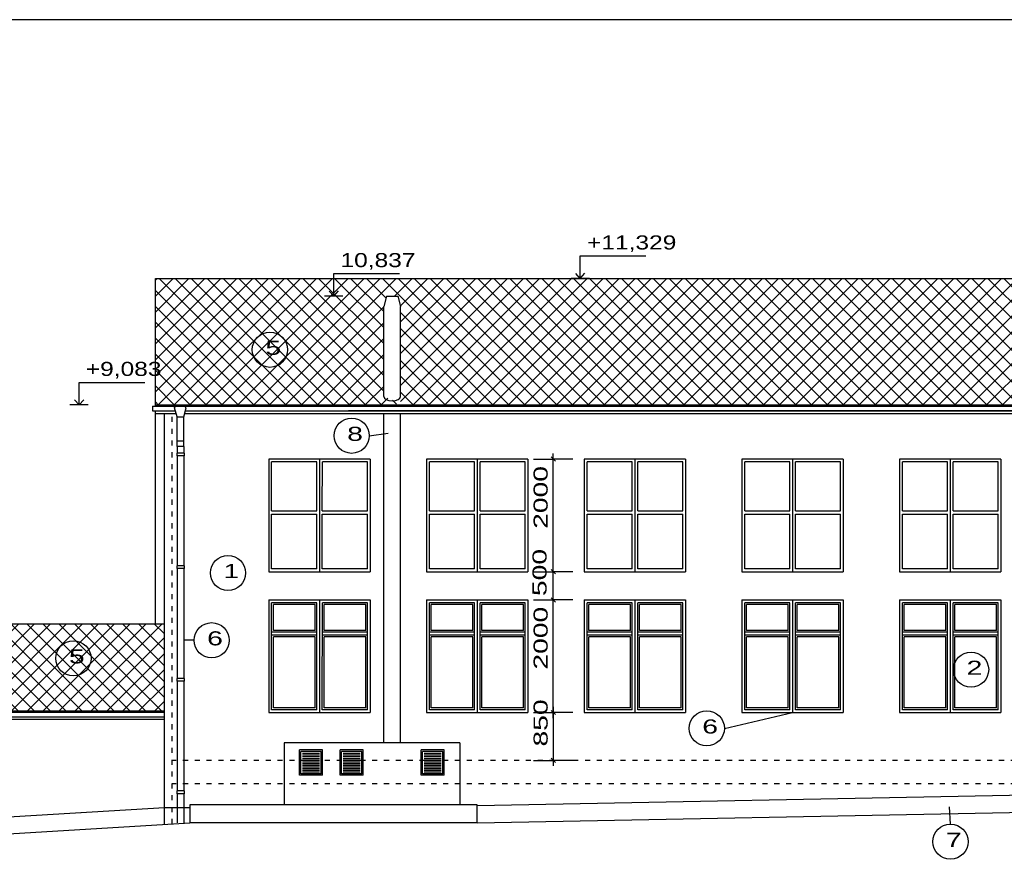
# Model space of a CAD drawing. Extents: x -196363 to 398972, y -489949 to -260582.
# Tile 211 of 256: x 252377 to 269860, y -415050 to -400137. Entities that reach past the tile are written whole.
import ezdxf

# ---------------------------------------------------------------- set-up
doc = ezdxf.new("R2010")
doc.units = 0
doc.header["$MEASUREMENT"] = 0
doc.linetypes.add('DASHED1', pattern=[1, 0.3, -0.4, 0.3])
for name, color, linetype in [('bourani', 15, 'Continuous'), ('koty', 1, 'Continuous'), ('legenda', 1, 'Continuous'), ('navrh', 2, 'Continuous'), ('noszdiv', 1, 'Continuous'), ('okapy', 9, 'Continuous'), ('okna', 2, 'Continuous')]:
    doc.layers.add(name, color=color, linetype=linetype)
doc.styles.add('SPIRITTXTSTYLE1', font='ROMAN')
doc.styles.add('SPIRITTXTSTYLE4', font='ORIG')
doc.dimstyles.new('SPIRITSTYLE735', dxfattribs={"dimtxt": 250, "dimasz": 12.7, "dimexe": 350, "dimexo": 103.738029, "dimgap": 100, "dimtad": 1, "dimdec": 3, "dimzin": 0, "dimdsep": 46, "dimlunit": 7, "dimtxsty": 'SPIRITTXTSTYLE1', "dimblk1": '_TICKMARKS735', "dimblk2": '_TICKMARKS735', "dimsah": 1, "dimcen": 0.09, "dimdle": 100, "dimclrd": 1, "dimclre": 1, "dimclrt": 1, "dimadec": 0, "dimazin": 0, "dimtfac": 1, "dimtdec": 4, "dimtofl": 0, "dimtmove": 1, "dimatfit": 0, "dimfxl": 0, "dimtolj": 1, "dimtzin": 0, "dimarcsym": 0})
doc.dimstyles.new('SPIRITSTYLE736', dxfattribs={"dimtxt": 250, "dimasz": 12.7, "dimexe": 350, "dimexo": 100.974022, "dimgap": 100, "dimtad": 1, "dimdec": 3, "dimzin": 0, "dimdsep": 46, "dimlunit": 7, "dimtxsty": 'SPIRITTXTSTYLE1', "dimblk1": '_TICKMARKS736', "dimblk2": '_TICKMARKS736', "dimsah": 1, "dimcen": 0.09, "dimdle": 100, "dimclrd": 1, "dimclre": 1, "dimclrt": 1, "dimadec": 0, "dimazin": 0, "dimtfac": 1, "dimtdec": 4, "dimtofl": 0, "dimtmove": 1, "dimatfit": 0, "dimfxl": 0, "dimtolj": 1, "dimtzin": 0, "dimarcsym": 0})
pattern_1 = [(45.000005, (467742.6, -154742.75), (-141.46591, 141.4659), []), (135, (467742.6, -154742.75), (-141.4659, -141.4659), [])]

# ---------------------------------------------------------------- blocks, each defined once
blk = doc.blocks.new('_TICKMARKS735')
at = {"color": 1, "linetype": 'Continuous'}
blk.add_line((-3, -3), (3, 3), dxfattribs=at)
blk = doc.blocks.new('*D1724')
at = {"color": 1, "linetype": 'Continuous', "ltscale": 600}
for p, q in [((261851.796875, -412341.78125, 1723.800049), (261851.796875, -413391.78125, 1723.800049)), ((261501.8125, -412441.75, 1723.800049), (261851.796875, -412441.75, 1723.800049)), ((262201.78125, -412441.75, 1723.800049), (261851.796875, -412441.75, 1723.800049)), ((261501.8125, -413291.78125, 1723.800049), (261851.796875, -413291.78125, 1723.800049)), ((262201.78125, -413291.78125, 1723.800049), (261851.796875, -413291.78125, 1723.800049))]:
    blk.add_line(p, q, dxfattribs=at)
at = {"color": 1, "linetype": 'Continuous', "ltscale": 600, "xscale": 12.69999980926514, "yscale": 12.69999980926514, "zscale": 12.69999980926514}
for p, rotation in [((261851.796875, -412441.75, 1723.800049), 90.00000250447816), ((261851.796875, -413291.78125, 1723.800049), -90.00000250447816)]:
    blk.add_blockref('_TICKMARKS735', p, dxfattribs=dict(at, rotation=rotation))
at = {"color": 1, "linetype": 'Continuous', "ltscale": 300, "style": 'SPIRITTXTSTYLE1', "width": 1.5}
blk.add_text('850', height=250, rotation=450.0000193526, dxfattribs=at).set_placement((261751.78125, -413045.34375, 1723.800049))
blk = doc.blocks.new('_TICKMARKS736')
at = {"color": 1, "linetype": 'Continuous'}
blk.add_line((-3, -3), (3, 3), dxfattribs=at)
blk = doc.blocks.new('*D1725')
at = {"color": 1, "linetype": 'Continuous', "ltscale": 600}
for p, q in [((261501.8125, -410441.75, 1723.800049), (261851.796875, -410441.75, 1723.800049)), ((261851.796875, -412541.75, 1723.800049), (261851.796875, -410341.75, 1723.800049)), ((262201.78125, -410441.75, 1723.800049), (261851.796875, -410441.75, 1723.800049)), ((261501.8125, -412441.75, 1723.800049), (261851.796875, -412441.75, 1723.800049)), ((262201.78125, -412441.75, 1723.800049), (261851.796875, -412441.75, 1723.800049))]:
    blk.add_line(p, q, dxfattribs=at)
at = {"color": 1, "linetype": 'Continuous', "ltscale": 600, "xscale": 12.69999980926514, "yscale": 12.69999980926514, "zscale": 12.69999980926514}
for p, rotation in [((261851.796875, -410441.75, 1723.800049), 90.00000250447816), ((261851.796875, -412441.75, 1723.800049), 270.0000006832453)]:
    blk.add_blockref('_TICKMARKS736', p, dxfattribs=dict(at, rotation=rotation))
at = {"color": 1, "linetype": 'Continuous', "ltscale": 300, "style": 'SPIRITTXTSTYLE1', "width": 1.5}
blk.add_text('2000', height=250, rotation=90.0000025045, dxfattribs=at).set_placement((261751.78125, -411679.84375, 1723.800049))
blk = doc.blocks.new('*D1726')
at = {"color": 1, "linetype": 'Continuous', "ltscale": 600}
for p, q in [((261501.8125, -409941.75, 1723.800049), (261851.796875, -409941.75, 1723.800049)), ((261851.796875, -410541.75, 1723.800049), (261851.796875, -409841.78125, 1723.800049)), ((262201.78125, -409941.75, 1723.800049), (261851.796875, -409941.75, 1723.800049)), ((261501.8125, -410441.75, 1723.800049), (261851.796875, -410441.75, 1723.800049)), ((262201.78125, -410441.75, 1723.800049), (261851.796875, -410441.75, 1723.800049))]:
    blk.add_line(p, q, dxfattribs=at)
at = {"color": 1, "linetype": 'Continuous', "ltscale": 600, "xscale": 12.69999980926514, "yscale": 12.69999980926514, "zscale": 12.69999980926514}
for p, rotation in [((261851.796875, -409941.75, 1723.800049), 90.00000250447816), ((261851.796875, -410441.75, 1723.800049), 270.0000006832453)]:
    blk.add_blockref('_TICKMARKS736', p, dxfattribs=dict(at, rotation=rotation))
at = {"color": 1, "linetype": 'Continuous', "ltscale": 300, "style": 'SPIRITTXTSTYLE1', "width": 1.5}
blk.add_text('500', height=250, rotation=90.0000025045, dxfattribs=at).set_placement((261732.609375, -410373.75, 1723.800049))
blk = doc.blocks.new('*D1727')
at = {"color": 1, "linetype": 'Continuous', "ltscale": 600}
for p, q in [((261851.796875, -410041.75, 1723.800049), (261851.796875, -407841.78125, 1723.800049)), ((261501.8125, -407941.75, 1723.800049), (261851.796875, -407941.75, 1723.800049)), ((262201.78125, -407941.75, 1723.800049), (261851.796875, -407941.75, 1723.800049)), ((261501.8125, -409941.75, 1723.800049), (261851.796875, -409941.75, 1723.800049)), ((262201.78125, -409941.75, 1723.800049), (261851.796875, -409941.75, 1723.800049))]:
    blk.add_line(p, q, dxfattribs=at)
at = {"color": 1, "linetype": 'Continuous', "ltscale": 600, "xscale": 12.69999980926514, "yscale": 12.69999980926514, "zscale": 12.69999980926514}
for p, rotation in [((261851.796875, -407941.75, 1723.800049), 90.00000250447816), ((261851.796875, -409941.75, 1723.800049), 270.0000006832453)]:
    blk.add_blockref('_TICKMARKS736', p, dxfattribs=dict(at, rotation=rotation))
at = {"color": 1, "linetype": 'Continuous', "ltscale": 300, "style": 'SPIRITTXTSTYLE1', "width": 1.5}
blk.add_text('2000', height=250, rotation=90.0000025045, dxfattribs=at).set_placement((261751.78125, -409179.875, 1723.800049))

msp = doc.modelspace()

# ---------------------------------------------------------------- hatches: boundary and pattern name
at = {"layer": 'okna', "linetype": 'Continuous', "ltscale": 300}
h = msp.add_hatch(dxfattribs=at)
h.set_pattern_fill('Kostky', color=2, scale=31.75, angle=45.000004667, style=0, pattern_type=2)
h.set_pattern_definition(pattern_1)
h.paths.add_polyline_path([(254785.8125, -404732.40625), (254785.8125, -406978.53125), (258840.82812, -406978.53125), (259061.96875, -406978.53125), (259140.82812, -406830.75), (259127.54688, -406867.71875), (259034.0625, -406907.8125), (258840.82812, -406830.75), (258840.82812, -405232.40625), (258890.84375, -405045.78125), (259090.8125, -405045.78125), (259140.82812, -405232.4375), (259140.82812, -406978.53125), (274615.8125, -406978.53125), (274615.8125, -404732.40625)], flags=0)
h = msp.add_hatch(dxfattribs=at)
h.set_pattern_fill('Kostky', color=2, scale=31.75, angle=45.000004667, style=0, pattern_type=2)
h.set_pattern_definition(pattern_1)
h.paths.add_polyline_path([(254945.79688, -410867.59375), (247715.82812, -410867.59375), (247715.82812, -412411.71875), (254945.79688, -412411.71875)], flags=0)

# ---------------------------------------------------------------- linework, layer by layer
at = {"layer": 'bourani', "color": 1, "linetype": 'Continuous', "ltscale": 300}
for p, q in [((257070.76562, -412981.8125, 4347.59961), (257070.76562, -414081.75, 4347.59961)), ((260190.79688, -412981.8125, 4347.59961), (260190.79688, -414081.75, 4347.59961))]:
    msp.add_line(p, q, dxfattribs=at)
at = {"layer": 'koty', "color": 1, "linetype": 'Continuous', "ltscale": 304.799988}
for p, q in [((262331.40625, -404732.40625), (262331.40625, -404332.40625)), ((257953.84375, -405045.78125), (257953.84375, -404645.78125)), ((262494.125, -404732.40625), (262168.6875, -404732.40625)), ((262331.40625, -404732.40625), (262252.03125, -404645.09375)), ((262331.40625, -404732.40625), (262414.75, -404641.125)), ((258116.5625, -405045.78125), (257791.125, -405045.78125)), ((257953.84375, -405045.78125), (257874.46875, -404958.46875)), ((257953.84375, -405045.78125), (258037.1875, -404954.5)), ((253431.15625, -406978.53125), (253431.15625, -406578.53125)), ((253593.875, -406978.53125), (253268.4375, -406978.53125)), ((253431.15625, -406978.53125), (253351.78125, -406891.21875)), ((253431.15625, -406978.53125), (253514.5, -406887.25))]:
    msp.add_line(p, q, dxfattribs=at)
at = {"layer": 'koty', "color": 1, "linetype": 'Continuous', "ltscale": 509.015991}
for p, q in [((262331.40625, -404332.40625, -1154.94592), (263497.90625, -404332.40625, -1154.94592)), ((257953.84375, -404645.78125, -1154.94592), (259120.32812, -404645.78125, -1154.94592)), ((253431.15625, -406578.53125, -1154.94592), (254597.64062, -406578.53125, -1154.94592))]:
    msp.add_line(p, q, dxfattribs=at)
at = {"layer": 'legenda', "color": 1, "linetype": 'Continuous', "ltscale": 600}
msp.add_line((287081.375, -400136.5625, 3523.79956), (245081.375, -400136.5625, 3523.79956), dxfattribs=at)
at = {"layer": 'legenda', "color": 1, "linetype": 'Continuous', "ltscale": 300}
for p, q in [((258584.125, -407526.46875, 10), (258919.60938, -407481.4375, 10)), ((255472.65625, -411158.625, 10), (255291.01562, -411158.625, 10)), ((264889.65625, -412724.34375, 10), (266100.78125, -412441.75, 10)), ((268904.5625, -414424.59375, 10), (268884.4375, -414114.96875, 10))]:
    msp.add_line(p, q, dxfattribs=at)
for centre in [(256819.57812, -405999.21875, -1723.79968), (258271.67188, -407526.46875, -1723.79968), (256074.71875, -409963.65625, -1723.79968), (255785.125, -411158.625, -1723.79968), (253331.26562, -411479.25, -1723.79968), (269270.375, -411681, -1723.79968), (264577.1875, -412724.34375, -1723.79968), (268904.5625, -414737.0625, -1723.79968)]:
    msp.add_circle(centre, 312.45789, dxfattribs=at)
at = {"layer": 'navrh', "color": 2, "linetype": 'Continuous', "ltscale": 300}
for p, q in [((254785.8125, -404732.40625, 900), (274615.8125, -404732.40625, 900)), ((254785.8125, -407002.71875, 900), (254785.8125, -404732.40625, 900)), ((254785.8125, -406978.53125, 900), (274615.8125, -406978.53125, 900)), ((254785.8125, -410867.59375, 900), (254785.8125, -407085.40625, 900)), ((254785.8125, -407128.53125, 900), (255154.15625, -407128.53125, 900)), ((254945.79688, -414420.90625, 900), (254945.79688, -407128.53125, 900)), ((255307.85938, -407128.53125, 900), (274093.78125, -407128.53125, 900)), ((247715.82812, -410867.59375, 900), (254945.79688, -410867.59375, 900)), ((247715.82812, -412411.71875, 900), (254945.79688, -412411.71875, 900)), ((248387.85938, -412561.71875, 900), (254945.79688, -412561.71875, 900)), ((274105.625, -413838.5, 900), (260500.76562, -414101.78125, 900)), ((247857.5625, -414560.8125, 900), (254945.75, -414128.90625, 900)), ((254945.75, -414128.90625, 900), (255400.76562, -414128.90625, 900))]:
    msp.add_line(p, q, dxfattribs=at)
at = {"layer": 'navrh', "color": 2, "linetype": 'DASHED1', "ltscale": 300}
msp.add_line((255085.79688, -414420.90625, 900), (255085.79688, -407128.53125, 900), dxfattribs=at)
at = {"layer": 'noszdiv', "color": 2, "linetype": 'Continuous', "ltscale": 250}
for p, q in [((258890.84375, -405045.78125), (258840.82812, -405232.40625)), ((258890.84375, -405045.78125), (259090.8125, -405045.78125)), ((259090.8125, -405045.78125), (259140.82812, -405232.4375)), ((258840.82812, -406830.75), (258840.82812, -405232.40625)), ((259140.82812, -406830.75), (259140.82812, -405232.4375)), ((258840.82812, -412981.8125), (258840.82812, -407128.53125)), ((259140.82812, -412981.8125), (259140.82812, -407128.53125)), ((257345.8125, -413556.8125), (257345.8125, -413106.78125)), ((257755.79688, -413556.8125), (257755.79688, -413106.78125)), ((258065.8125, -413556.8125), (258065.8125, -413106.78125)), ((258475.8125, -413556.8125), (258475.8125, -413106.78125)), ((259505.82812, -413556.8125), (259505.82812, -413106.78125)), ((259915.8125, -413556.8125), (259915.8125, -413106.78125)), ((257370.8125, -413531.78125), (257370.8125, -413131.78125)), ((257730.79688, -413531.78125), (257730.79688, -413131.78125)), ((258090.8125, -413531.78125), (258090.8125, -413131.78125)), ((258450.8125, -413531.78125), (258450.8125, -413131.78125)), ((259530.82812, -413531.78125), (259530.82812, -413131.78125)), ((259890.8125, -413531.78125), (259890.8125, -413131.78125))]:
    msp.add_line(p, q, dxfattribs=at)
at = {"layer": 'noszdiv', "color": 2, "linetype": 'Continuous', "ltscale": 300}
for p, q in [((260190.79688, -412981.8125, 4347.59961), (257070.76562, -412981.8125, 4347.59961)), ((257755.79688, -413106.78125, 4347.59961), (257345.8125, -413106.78125, 4347.59961)), ((258475.8125, -413106.78125, 4347.59961), (258065.8125, -413106.78125, 4347.59961)), ((259915.8125, -413106.78125, 4347.59961), (259505.82812, -413106.78125, 4347.59961)), ((257730.79688, -413131.78125, 4347.59961), (257370.8125, -413131.78125, 4347.59961)), ((257700.8125, -413171.9375, 4347.59961), (257400.79688, -413171.9375, 4347.59961)), ((257700.8125, -413201.90625, 4347.59961), (257400.79688, -413201.90625, 4347.59961)), ((257700.8125, -413231.90625, 4347.59961), (257400.79688, -413231.90625, 4347.59961)), ((257700.8125, -413261.90625, 4347.59961), (257400.79688, -413261.90625, 4347.59961)), ((257700.8125, -413291.875, 4347.59961), (257400.79688, -413291.875, 4347.59961)), ((258450.8125, -413131.78125, 4347.59961), (258090.8125, -413131.78125, 4347.59961)), ((258420.8125, -413171.9375, 4347.59961), (258120.79688, -413171.9375, 4347.59961)), ((258420.8125, -413201.90625, 4347.59961), (258120.79688, -413201.90625, 4347.59961)), ((258420.8125, -413231.90625, 4347.59961), (258120.79688, -413231.90625, 4347.59961)), ((258420.8125, -413261.90625, 4347.59961), (258120.79688, -413261.90625, 4347.59961)), ((258420.8125, -413291.875, 4347.59961), (258120.79688, -413291.875, 4347.59961)), ((259890.8125, -413131.78125, 4347.59961), (259530.82812, -413131.78125, 4347.59961)), ((259860.82812, -413171.9375, 4347.59961), (259560.8125, -413171.9375, 4347.59961)), ((259860.82812, -413201.90625, 4347.59961), (259560.8125, -413201.90625, 4347.59961)), ((259860.82812, -413231.90625, 4347.59961), (259560.8125, -413231.90625, 4347.59961)), ((259860.82812, -413261.90625, 4347.59961), (259560.8125, -413261.90625, 4347.59961)), ((259860.82812, -413291.875, 4347.59961), (259560.8125, -413291.875, 4347.59961)), ((257700.8125, -413321.875, 4347.59961), (257400.79688, -413321.875, 4347.59961)), ((257700.8125, -413351.875, 4347.59961), (257400.79688, -413351.875, 4347.59961)), ((257700.8125, -413381.84375, 4347.59961), (257400.79688, -413381.84375, 4347.59961)), ((257700.8125, -413411.84375, 4347.59961), (257400.79688, -413411.84375, 4347.59961)), ((257700.8125, -413441.84375, 4347.59961), (257400.79688, -413441.84375, 4347.59961)), ((257700.8125, -413471.8125, 4347.59961), (257400.79688, -413471.8125, 4347.59961)), ((258420.8125, -413321.875, 4347.59961), (258120.79688, -413321.875, 4347.59961)), ((258420.8125, -413351.875, 4347.59961), (258120.79688, -413351.875, 4347.59961)), ((258420.8125, -413381.84375, 4347.59961), (258120.79688, -413381.84375, 4347.59961)), ((258420.8125, -413411.84375, 4347.59961), (258120.79688, -413411.84375, 4347.59961)), ((258420.8125, -413441.84375, 4347.59961), (258120.79688, -413441.84375, 4347.59961)), ((258420.8125, -413471.8125, 4347.59961), (258120.79688, -413471.8125, 4347.59961)), ((259860.82812, -413321.875, 4347.59961), (259560.8125, -413321.875, 4347.59961)), ((259860.82812, -413351.875, 4347.59961), (259560.8125, -413351.875, 4347.59961)), ((259860.82812, -413381.84375, 4347.59961), (259560.8125, -413381.84375, 4347.59961)), ((259860.82812, -413411.84375, 4347.59961), (259560.8125, -413411.84375, 4347.59961)), ((259860.82812, -413441.84375, 4347.59961), (259560.8125, -413441.84375, 4347.59961)), ((259860.82812, -413471.8125, 4347.59961), (259560.8125, -413471.8125, 4347.59961)), ((257755.79688, -413556.8125, 4347.59961), (257345.8125, -413556.8125, 4347.59961)), ((257730.79688, -413531.78125, 4347.59961), (257370.8125, -413531.78125, 4347.59961)), ((257700.8125, -413501.8125, 4347.59961), (257400.79688, -413501.8125, 4347.59961)), ((258475.8125, -413556.8125, 4347.59961), (258065.8125, -413556.8125, 4347.59961)), ((258450.8125, -413531.78125, 4347.59961), (258090.8125, -413531.78125, 4347.59961)), ((258420.8125, -413501.8125, 4347.59961), (258120.79688, -413501.8125, 4347.59961)), ((259915.8125, -413556.8125, 4347.59961), (259505.82812, -413556.8125, 4347.59961)), ((259890.8125, -413531.78125, 4347.59961), (259530.82812, -413531.78125, 4347.59961)), ((259860.82812, -413501.8125, 4347.59961), (259560.8125, -413501.8125, 4347.59961))]:
    msp.add_line(p, q, dxfattribs=at)
at = {"layer": 'noszdiv', "color": 1, "linetype": 'DASHED1', "ltscale": 300}
for p, q in [((280355.8125, -413291.75, 2623.80005), (255085.79688, -413291.78125, 2623.80005)), ((280355.8125, -413706.71875, 2623.80005), (255085.79688, -413706.78125, 2623.80005))]:
    msp.add_line(p, q, dxfattribs=at)
at = {"layer": 'noszdiv', "color": 1, "linetype": 'Continuous', "ltscale": 300}
for p, q in [((260500.76562, -414081.75, 4347.59961), (255400.76562, -414081.75, 4347.59961)), ((255400.76562, -414081.75, 4347.59961), (255400.76562, -414401.78125, 4347.59961)), ((260500.76562, -414401.78125, 4347.59961), (260500.76562, -414081.75, 4347.59961)), ((260500.8125, -414401.71875, 2623.80005), (274315.8125, -414131.71875, 2623.80005)), ((246241.04688, -414959.875, 2623.80005), (255400.82812, -414401.71875, 2623.80005)), ((260500.76562, -414401.78125, 4347.59961), (255400.76562, -414401.78125, 4347.59961)), ((260500.8125, -414401.71875, 2623.80005), (255400.82812, -414401.71875, 2623.80005))]:
    msp.add_line(p, q, dxfattribs=at)
at = {"layer": 'okapy', "color": 9, "linetype": 'Continuous', "ltscale": 2500}
for p, q in [((254735.8125, -407002.71875, 900), (271185.78125, -407002.71875, 900)), ((254735.8125, -407002.71875, 900), (254735.8125, -407085.40625, 900)), ((255128.48438, -407032.71875, 900), (255145.79688, -407002.71875, 900)), ((255333.53125, -407032.71875, 900), (255316.21875, -407002.71875, 900)), ((274665.8125, -407002.71875, 900), (258215.85938, -407002.71875, 900)), ((254735.8125, -407085.40625, 900), (255142.625, -407085.40625, 900)), ((255171, -407191.40625, 900), (255128.48438, -407032.71875, 900)), ((255291.01562, -407191.40625, 900), (255333.53125, -407032.71875, 900)), ((255319.4375, -407085.40625, 900), (271185.78125, -407085.40625, 900)), ((274082.1875, -407085.40625, 900), (258215.85938, -407085.40625, 900)), ((255171, -407191.40625, 900), (255291.01562, -407191.40625, 900)), ((255291.01562, -407620.40625, 900), (255171, -407620.40625, 900)), ((247665.82812, -412435.875, 900), (254945.79688, -412435.875, 900)), ((248399.45312, -412518.5625, 900), (254945.79688, -412518.5625, 900))]:
    msp.add_line(p, q, dxfattribs=at)
at = {"layer": 'okapy', "color": 9, "linetype": 'Continuous', "ltscale": 0.00079375}
for p, q in [((255171, -407719.625), (255171, -407191.40625)), ((255291.01562, -407719.625), (255291.01562, -407191.40625)), ((255166.04688, -407835.78125), (255166.04688, -407885.8125)), ((255296.01562, -407835.78125), (255166.04688, -407835.78125)), ((255171, -407719.625), (255171, -407835.78125)), ((255291.01562, -407719.625), (255171, -407719.625)), ((255291.01562, -407719.625), (255291.01562, -407835.78125)), ((255296.01562, -407835.78125), (255296.01562, -407885.8125)), ((255296.01562, -407885.8125), (255166.04688, -407885.8125)), ((255171, -407885.8125), (255171, -409835.8125)), ((255291.01562, -407885.8125), (255291.01562, -409835.8125)), ((255166.04688, -409835.8125), (255166.04688, -409885.8125)), ((255296.01562, -409835.8125), (255166.04688, -409835.8125)), ((255296.01562, -409885.8125), (255166.04688, -409885.8125)), ((255171, -409885.8125), (255171, -411835.8125)), ((255291.01562, -409885.8125), (255291.01562, -411835.8125)), ((255296.01562, -409835.8125), (255296.01562, -409885.8125)), ((255166.04688, -411835.8125), (255166.04688, -411885.8125)), ((255296.01562, -411835.8125), (255166.04688, -411835.8125)), ((255296.01562, -411885.8125), (255166.04688, -411885.8125)), ((255171, -411885.8125), (255171, -413835.8125)), ((255291.01562, -411885.8125), (255291.01562, -413835.8125)), ((255296.01562, -411835.8125), (255296.01562, -411885.8125)), ((255166.04688, -413835.8125), (255166.04688, -413885.8125)), ((255296.01562, -413835.8125), (255166.04688, -413835.8125)), ((255296.01562, -413885.8125), (255166.04688, -413885.8125)), ((255171, -413885.8125), (255171, -414401.78125)), ((255291.01562, -413885.8125), (255291.01562, -414401.78125)), ((255296.01562, -413835.8125), (255296.01562, -413885.8125))]:
    msp.add_line(p, q, dxfattribs=at)
at = {"layer": 'okna', "color": 2, "linetype": 'Continuous', "ltscale": 300}
for p, q in [((256800.89062, -407941.75, 2547.59985), (256800.875, -409941.75, 2547.59985)), ((257700.85938, -407941.75, 2547.59985), (256800.89062, -407941.75, 2547.59985)), ((256850.85938, -408861.78125, 2547.59985), (256850.85938, -407991.78125, 2547.59985)), ((257650.85938, -407991.78125, 2547.59985), (256850.85938, -407991.78125, 2547.59985)), ((257650.85938, -408861.78125, 2547.59985), (257650.85938, -407991.78125, 2547.59985)), ((257700.85938, -407941.75, 2547.59985), (257700.85938, -409941.75, 2547.59985)), ((258600.875, -407941.75, 2547.59985), (257700.85938, -407941.75, 2547.59985)), ((257700.85938, -407941.75, 2547.59985), (257700.85938, -409941.75, 2547.59985)), ((257750.84375, -408861.78125, 2547.59985), (257750.85938, -407991.78125, 2547.59985)), ((258550.875, -407991.78125, 2547.59985), (257750.85938, -407991.78125, 2547.59985)), ((258550.84375, -408861.78125, 2547.59985), (258550.875, -407991.78125, 2547.59985)), ((258600.875, -407941.75, 2547.59985), (258600.84375, -409941.75, 2547.59985)), ((259600.84375, -407941.75, 2547.59985), (259600.84375, -409941.75, 2547.59985)), ((260500.84375, -407941.75, 2547.59985), (259600.84375, -407941.75, 2547.59985)), ((259650.82812, -408861.78125, 2547.59985), (259650.85938, -407991.78125, 2547.59985)), ((260450.82812, -407991.78125, 2547.59985), (259650.85938, -407991.78125, 2547.59985)), ((260450.82812, -408861.78125, 2547.59985), (260450.82812, -407991.78125, 2547.59985)), ((260500.84375, -407941.75, 2547.59985), (260500.84375, -409941.75, 2547.59985)), ((261400.82812, -407941.75, 2547.59985), (260500.84375, -407941.75, 2547.59985)), ((260500.84375, -407941.75, 2547.59985), (260500.84375, -409941.75, 2547.59985)), ((260550.8125, -408861.78125, 2547.59985), (260550.8125, -407991.78125, 2547.59985)), ((261350.82812, -407991.78125, 2547.59985), (260550.8125, -407991.78125, 2547.59985)), ((261350.82812, -408861.78125, 2547.59985), (261350.82812, -407991.78125, 2547.59985)), ((261400.82812, -407941.75, 2547.59985), (261400.82812, -409941.75, 2547.59985)), ((262400.8125, -407941.75, 2547.59985), (262400.8125, -409941.75, 2547.59985)), ((263300.8125, -407941.75, 2547.59985), (262400.8125, -407941.75, 2547.59985)), ((262450.8125, -408861.78125, 2547.59985), (262450.8125, -407991.78125, 2547.59985)), ((263250.8125, -407991.78125, 2547.59985), (262450.8125, -407991.78125, 2547.59985)), ((263250.8125, -408861.78125, 2547.59985), (263250.8125, -407991.78125, 2547.59985)), ((263300.8125, -407941.75, 2547.59985), (263300.8125, -409941.75, 2547.59985)), ((264200.8125, -407941.75, 2547.59985), (263300.8125, -407941.75, 2547.59985)), ((263300.8125, -407941.75, 2547.59985), (263300.8125, -409941.75, 2547.59985)), ((263350.8125, -408861.78125, 2547.59985), (263350.8125, -407991.78125, 2547.59985)), ((264150.8125, -407991.78125, 2547.59985), (263350.8125, -407991.78125, 2547.59985)), ((264150.8125, -408861.78125, 2547.59985), (264150.8125, -407991.78125, 2547.59985)), ((264200.8125, -407941.75, 2547.59985), (264200.8125, -409941.75, 2547.59985)), ((265200.8125, -407941.75, 2547.59985), (265200.8125, -409941.75, 2547.59985)), ((266100.78125, -407941.75, 2547.59985), (265200.8125, -407941.75, 2547.59985)), ((265250.78125, -408861.78125, 2547.59985), (265250.78125, -407991.78125, 2547.59985)), ((266050.78125, -407991.78125, 2547.59985), (265250.78125, -407991.78125, 2547.59985)), ((266050.78125, -408861.78125, 2547.59985), (266050.78125, -407991.78125, 2547.59985)), ((266100.78125, -407941.75, 2547.59985), (266100.78125, -409941.75, 2547.59985)), ((267000.78125, -407941.75, 2547.59985), (266100.78125, -407941.75, 2547.59985)), ((266100.78125, -407941.75, 2547.59985), (266100.78125, -409941.75, 2547.59985)), ((266150.78125, -408861.78125, 2547.59985), (266150.78125, -407991.78125, 2547.59985)), ((266950.78125, -407991.78125, 2547.59985), (266150.78125, -407991.78125, 2547.59985)), ((266950.78125, -408861.78125, 2547.59985), (266950.78125, -407991.78125, 2547.59985)), ((267000.78125, -407941.75, 2547.59985), (267000.78125, -409941.75, 2547.59985)), ((268000.78125, -407941.75, 2547.59985), (268000.78125, -409941.75, 2547.59985)), ((268900.78125, -407941.75, 2547.59985), (268000.78125, -407941.75, 2547.59985)), ((268050.75, -408861.78125, 2547.59985), (268050.75, -407991.78125, 2547.59985)), ((268850.78125, -407991.78125, 2547.59985), (268050.75, -407991.78125, 2547.59985)), ((268850.78125, -408861.78125, 2547.59985), (268850.78125, -407991.78125, 2547.59985)), ((268900.78125, -407941.75, 2547.59985), (268900.78125, -409941.75, 2547.59985)), ((269800.75, -407941.75, 2547.59985), (268900.78125, -407941.75, 2547.59985)), ((268900.78125, -407941.75, 2547.59985), (268900.78125, -409941.75, 2547.59985)), ((268950.75, -408861.78125, 2547.59985), (268950.75, -407991.78125, 2547.59985)), ((269750.75, -407991.78125, 2547.59985), (268950.75, -407991.78125, 2547.59985)), ((269750.75, -408861.78125, 2547.59985), (269750.75, -407991.78125, 2547.59985)), ((269800.75, -407941.75, 2547.59985), (269800.75, -409941.75, 2547.59985)), ((256850.85938, -408861.78125, 2547.59985), (257650.85938, -408861.78125, 2547.59985)), ((256850.85938, -409891.75, 2547.59985), (256850.85938, -408921.75, 2547.59985)), ((256850.85938, -408921.75, 2547.59985), (257650.85938, -408921.75, 2547.59985)), ((257650.85938, -409891.75, 2547.59985), (257650.85938, -408921.75, 2547.59985)), ((257750.84375, -408861.78125, 2547.59985), (258550.84375, -408861.78125, 2547.59985)), ((257750.84375, -409891.75, 2547.59985), (257750.84375, -408921.75, 2547.59985)), ((257750.84375, -408921.75, 2547.59985), (258550.84375, -408921.75, 2547.59985)), ((258550.84375, -409891.75, 2547.59985), (258550.84375, -408921.75, 2547.59985)), ((259650.82812, -408861.78125, 2547.59985), (260450.82812, -408861.78125, 2547.59985)), ((259650.82812, -409891.75, 2547.59985), (259650.82812, -408921.75, 2547.59985)), ((259650.82812, -408921.75, 2547.59985), (260450.82812, -408921.75, 2547.59985)), ((260450.82812, -409891.75, 2547.59985), (260450.82812, -408921.75, 2547.59985)), ((260550.8125, -408861.78125, 2547.59985), (261350.82812, -408861.78125, 2547.59985)), ((260550.8125, -409891.75, 2547.59985), (260550.8125, -408921.75, 2547.59985)), ((260550.8125, -408921.75, 2547.59985), (261350.82812, -408921.75, 2547.59985)), ((261350.82812, -409891.75, 2547.59985), (261350.82812, -408921.75, 2547.59985)), ((262450.8125, -408861.78125, 2547.59985), (263250.8125, -408861.78125, 2547.59985)), ((262450.8125, -409891.75, 2547.59985), (262450.8125, -408921.75, 2547.59985)), ((262450.8125, -408921.75, 2547.59985), (263250.8125, -408921.75, 2547.59985)), ((263250.8125, -409891.75, 2547.59985), (263250.8125, -408921.75, 2547.59985)), ((263350.8125, -408861.78125, 2547.59985), (264150.8125, -408861.78125, 2547.59985)), ((263350.8125, -409891.75, 2547.59985), (263350.8125, -408921.75, 2547.59985)), ((263350.8125, -408921.75, 2547.59985), (264150.8125, -408921.75, 2547.59985)), ((264150.8125, -409891.75, 2547.59985), (264150.8125, -408921.75, 2547.59985)), ((265250.78125, -408861.78125, 2547.59985), (266050.78125, -408861.78125, 2547.59985)), ((265250.78125, -409891.75, 2547.59985), (265250.78125, -408921.75, 2547.59985)), ((265250.78125, -408921.75, 2547.59985), (266050.78125, -408921.75, 2547.59985)), ((266050.78125, -409891.75, 2547.59985), (266050.78125, -408921.75, 2547.59985)), ((266150.78125, -408861.78125, 2547.59985), (266950.78125, -408861.78125, 2547.59985)), ((266150.78125, -409891.75, 2547.59985), (266150.78125, -408921.75, 2547.59985)), ((266150.78125, -408921.75, 2547.59985), (266950.78125, -408921.75, 2547.59985)), ((266950.78125, -409891.75, 2547.59985), (266950.78125, -408921.75, 2547.59985)), ((268050.75, -408861.78125, 2547.59985), (268850.78125, -408861.78125, 2547.59985)), ((268050.75, -409891.75, 2547.59985), (268050.75, -408921.75, 2547.59985)), ((268050.75, -408921.75, 2547.59985), (268850.78125, -408921.75, 2547.59985)), ((268850.78125, -409891.75, 2547.59985), (268850.78125, -408921.75, 2547.59985)), ((268950.75, -408861.78125, 2547.59985), (269750.75, -408861.78125, 2547.59985)), ((268950.75, -409891.75, 2547.59985), (268950.75, -408921.75, 2547.59985)), ((268950.75, -408921.75, 2547.59985), (269750.75, -408921.75, 2547.59985)), ((269750.75, -409891.75, 2547.59985), (269750.75, -408921.75, 2547.59985)), ((256800.875, -409941.75, 2547.59985), (257700.85938, -409941.75, 2547.59985)), ((256800.89062, -409941.75, 2547.59985), (257700.85938, -409941.75, 2547.59985)), ((257650.85938, -409891.75, 2547.59985), (256850.85938, -409891.75, 2547.59985)), ((257700.85938, -409941.75, 2547.59985), (258600.875, -409941.75, 2547.59985)), ((257700.85938, -409941.75, 2547.59985), (258600.84375, -409941.75, 2547.59985)), ((258550.84375, -409891.75, 2547.59985), (257750.84375, -409891.75, 2547.59985)), ((259600.84375, -409941.75, 2547.59985), (260500.84375, -409941.75, 2547.59985)), ((259600.84375, -409941.75, 2547.59985), (260500.84375, -409941.75, 2547.59985)), ((260450.82812, -409891.75, 2547.59985), (259650.82812, -409891.75, 2547.59985)), ((260500.84375, -409941.75, 2547.59985), (261400.82812, -409941.75, 2547.59985)), ((260500.84375, -409941.75, 2547.59985), (261400.82812, -409941.75, 2547.59985)), ((261350.82812, -409891.75, 2547.59985), (260550.8125, -409891.75, 2547.59985)), ((262400.8125, -409941.75, 2547.59985), (263300.8125, -409941.75, 2547.59985)), ((262400.8125, -409941.75, 2547.59985), (263300.8125, -409941.75, 2547.59985)), ((263250.8125, -409891.75, 2547.59985), (262450.8125, -409891.75, 2547.59985)), ((263300.8125, -409941.75, 2547.59985), (264200.8125, -409941.75, 2547.59985)), ((263300.8125, -409941.75, 2547.59985), (264200.8125, -409941.75, 2547.59985)), ((264150.8125, -409891.75, 2547.59985), (263350.8125, -409891.75, 2547.59985)), ((265200.8125, -409941.75, 2547.59985), (266100.78125, -409941.75, 2547.59985)), ((265200.8125, -409941.75, 2547.59985), (266100.78125, -409941.75, 2547.59985)), ((266050.78125, -409891.75, 2547.59985), (265250.78125, -409891.75, 2547.59985)), ((266100.78125, -409941.75, 2547.59985), (267000.78125, -409941.75, 2547.59985)), ((266100.78125, -409941.75, 2547.59985), (267000.78125, -409941.75, 2547.59985)), ((266950.78125, -409891.75, 2547.59985), (266150.78125, -409891.75, 2547.59985)), ((268000.78125, -409941.75, 2547.59985), (268900.78125, -409941.75, 2547.59985)), ((268000.78125, -409941.75, 2547.59985), (268900.78125, -409941.75, 2547.59985)), ((268850.78125, -409891.75, 2547.59985), (268050.75, -409891.75, 2547.59985)), ((268900.78125, -409941.75, 2547.59985), (269800.75, -409941.75, 2547.59985)), ((268900.78125, -409941.75, 2547.59985), (269800.75, -409941.75, 2547.59985)), ((269750.75, -409891.75, 2547.59985), (268950.75, -409891.75, 2547.59985)), ((256800.89062, -410441.75, 2547.59985), (256800.875, -412441.75, 2547.59985)), ((256800.89062, -410441.75, 2547.59985), (257700.85938, -410441.75, 2547.59985)), ((257650.85938, -410491.75, 2547.59985), (256850.85938, -410491.75, 2547.59985)), ((256850.85938, -412391.75, 2547.59985), (256850.85938, -410491.75, 2547.59985)), ((257650.85938, -412391.75, 2547.59985), (257650.85938, -410491.75, 2547.59985)), ((257700.85938, -410441.75, 2547.59985), (257700.85938, -412441.75, 2547.59985)), ((257700.85938, -410441.75, 2547.59985), (258600.875, -410441.75, 2547.59985)), ((257700.85938, -410441.75, 2547.59985), (257700.85938, -412441.75, 2547.59985)), ((257750.84375, -412391.75, 2547.59985), (257750.85938, -410491.75, 2547.59985)), ((258550.875, -410491.75, 2547.59985), (257750.85938, -410491.75, 2547.59985)), ((258550.84375, -412391.75, 2547.59985), (258550.875, -410491.75, 2547.59985)), ((258600.875, -410441.75, 2547.59985), (258600.84375, -412441.75, 2547.59985)), ((259600.84375, -410441.75, 2547.59985), (259600.84375, -412441.75, 2547.59985)), ((259600.84375, -410441.75, 2547.59985), (260500.84375, -410441.75, 2547.59985)), ((259650.82812, -412391.75, 2547.59985), (259650.85938, -410491.75, 2547.59985)), ((260450.82812, -410491.75, 2547.59985), (259650.85938, -410491.75, 2547.59985)), ((260450.82812, -412391.75, 2547.59985), (260450.82812, -410491.75, 2547.59985)), ((260500.84375, -410441.75, 2547.59985), (260500.84375, -412441.75, 2547.59985)), ((260500.84375, -410441.75, 2547.59985), (261400.82812, -410441.75, 2547.59985)), ((260500.84375, -410441.75, 2547.59985), (260500.84375, -412441.75, 2547.59985)), ((261350.82812, -410491.75, 2547.59985), (260550.8125, -410491.75, 2547.59985)), ((260550.8125, -412391.75, 2547.59985), (260550.8125, -410491.75, 2547.59985)), ((261350.82812, -412391.75, 2547.59985), (261350.82812, -410491.75, 2547.59985)), ((261400.82812, -410441.75, 2547.59985), (261400.82812, -412441.75, 2547.59985)), ((262400.8125, -410441.75, 2547.59985), (262400.8125, -412441.75, 2547.59985)), ((262400.8125, -410441.75, 2547.59985), (263300.8125, -410441.75, 2547.59985)), ((263250.8125, -410491.75, 2547.59985), (262450.8125, -410491.75, 2547.59985)), ((262450.8125, -412391.75, 2547.59985), (262450.8125, -410491.75, 2547.59985)), ((263250.8125, -412391.75, 2547.59985), (263250.8125, -410491.75, 2547.59985)), ((263300.8125, -410441.75, 2547.59985), (263300.8125, -412441.75, 2547.59985)), ((263300.8125, -410441.75, 2547.59985), (264200.8125, -410441.75, 2547.59985)), ((263300.8125, -410441.75, 2547.59985), (263300.8125, -412441.75, 2547.59985)), ((264150.8125, -410491.75, 2547.59985), (263350.8125, -410491.75, 2547.59985)), ((263350.8125, -412391.75, 2547.59985), (263350.8125, -410491.75, 2547.59985)), ((264150.8125, -412391.75, 2547.59985), (264150.8125, -410491.75, 2547.59985)), ((264200.8125, -410441.75, 2547.59985), (264200.8125, -412441.75, 2547.59985)), ((265200.8125, -410441.75, 2547.59985), (265200.8125, -412441.75, 2547.59985)), ((265200.8125, -410441.75, 2547.59985), (266100.78125, -410441.75, 2547.59985)), ((266050.78125, -410491.75, 2547.59985), (265250.78125, -410491.75, 2547.59985)), ((265250.78125, -412391.75, 2547.59985), (265250.78125, -410491.75, 2547.59985)), ((266050.78125, -412391.75, 2547.59985), (266050.78125, -410491.75, 2547.59985)), ((266100.78125, -410441.75, 2547.59985), (266100.78125, -412441.75, 2547.59985)), ((266100.78125, -410441.75, 2547.59985), (267000.78125, -410441.75, 2547.59985)), ((266100.78125, -410441.75, 2547.59985), (266100.78125, -412441.75, 2547.59985)), ((266950.78125, -410491.75, 2547.59985), (266150.78125, -410491.75, 2547.59985)), ((266150.78125, -412391.75, 2547.59985), (266150.78125, -410491.75, 2547.59985)), ((266950.78125, -412391.75, 2547.59985), (266950.78125, -410491.75, 2547.59985)), ((267000.78125, -410441.75, 2547.59985), (267000.78125, -412441.75, 2547.59985)), ((268000.78125, -410441.75, 2547.59985), (268000.78125, -412441.75, 2547.59985)), ((268000.78125, -410441.75, 2547.59985), (268900.78125, -410441.75, 2547.59985)), ((268850.78125, -410491.75, 2547.59985), (268050.75, -410491.75, 2547.59985)), ((268050.75, -412391.75, 2547.59985), (268050.75, -410491.75, 2547.59985)), ((268850.78125, -412391.75, 2547.59985), (268850.78125, -410491.75, 2547.59985)), ((268900.78125, -410441.75, 2547.59985), (268900.78125, -412441.75, 2547.59985)), ((268900.78125, -410441.75, 2547.59985), (269800.75, -410441.75, 2547.59985)), ((268900.78125, -410441.75, 2547.59985), (268900.78125, -412441.75, 2547.59985)), ((269750.75, -410491.75, 2547.59985), (268950.75, -410491.75, 2547.59985)), ((268950.75, -412391.75, 2547.59985), (268950.75, -410491.75, 2547.59985)), ((269750.75, -412391.75, 2547.59985), (269750.75, -410491.75, 2547.59985)), ((269800.75, -410441.75, 2547.59985), (269800.75, -412441.75, 2547.59985)), ((257620.84375, -410521.75, 2547.59985), (256880.85938, -410521.75, 2547.59985)), ((256880.85938, -410986.75, 2547.59985), (256880.85938, -410521.75, 2547.59985)), ((257620.84375, -410986.75, 2547.59985), (257620.84375, -410521.75, 2547.59985)), ((258520.82812, -410521.75, 2547.59985), (257780.85938, -410521.75, 2547.59985)), ((257780.85938, -410986.75, 2547.59985), (257780.85938, -410521.75, 2547.59985)), ((258520.82812, -410986.75, 2547.59985), (258520.82812, -410521.75, 2547.59985)), ((260420.8125, -410521.75, 2547.59985), (259680.84375, -410521.75, 2547.59985)), ((259680.84375, -410986.75, 2547.59985), (259680.84375, -410521.75, 2547.59985)), ((260420.8125, -410986.75, 2547.59985), (260420.8125, -410521.75, 2547.59985)), ((261320.8125, -410521.75, 2547.59985), (260580.82812, -410521.75, 2547.59985)), ((260580.82812, -410986.75, 2547.59985), (260580.82812, -410521.75, 2547.59985)), ((261320.8125, -410986.75, 2547.59985), (261320.8125, -410521.75, 2547.59985)), ((263220.78125, -410521.75, 2547.59985), (262480.8125, -410521.75, 2547.59985)), ((262480.8125, -410986.75, 2547.59985), (262480.8125, -410521.75, 2547.59985)), ((263220.78125, -410986.75, 2547.59985), (263220.78125, -410521.75, 2547.59985)), ((264120.78125, -410521.75, 2547.59985), (263380.8125, -410521.75, 2547.59985)), ((263380.8125, -410986.75, 2547.59985), (263380.8125, -410521.75, 2547.59985)), ((264120.78125, -410986.75, 2547.59985), (264120.78125, -410521.75, 2547.59985)), ((266020.78125, -410521.75, 2547.59985), (265280.8125, -410521.75, 2547.59985)), ((265280.8125, -410986.75, 2547.59985), (265280.8125, -410521.75, 2547.59985)), ((266020.78125, -410986.75, 2547.59985), (266020.78125, -410521.75, 2547.59985)), ((266920.75, -410521.75, 2547.59985), (266180.78125, -410521.75, 2547.59985)), ((266180.78125, -410986.75, 2547.59985), (266180.78125, -410521.75, 2547.59985)), ((266920.75, -410986.75, 2547.59985), (266920.75, -410521.75, 2547.59985)), ((268820.75, -410521.75, 2547.59985), (268080.78125, -410521.75, 2547.59985)), ((268080.78125, -410986.75, 2547.59985), (268080.78125, -410521.75, 2547.59985)), ((268820.75, -410986.75, 2547.59985), (268820.75, -410521.75, 2547.59985)), ((269720.75, -410521.75, 2547.59985), (268980.78125, -410521.75, 2547.59985)), ((268980.78125, -410986.75, 2547.59985), (268980.78125, -410521.75, 2547.59985)), ((269720.75, -410986.75, 2547.59985), (269720.75, -410521.75, 2547.59985)), ((257650.85938, -411016.75, 2547.59985), (256850.85938, -411016.75, 2547.59985)), ((257620.84375, -410986.75, 2547.59985), (256880.85938, -410986.75, 2547.59985)), ((258550.84375, -411016.75, 2547.59985), (257750.84375, -411016.75, 2547.59985)), ((258520.82812, -410986.75, 2547.59985), (257780.85938, -410986.75, 2547.59985)), ((260450.82812, -411016.75, 2547.59985), (259650.82812, -411016.75, 2547.59985)), ((260420.8125, -410986.75, 2547.59985), (259680.84375, -410986.75, 2547.59985)), ((261350.82812, -411016.75, 2547.59985), (260550.8125, -411016.75, 2547.59985)), ((261320.8125, -410986.75, 2547.59985), (260580.82812, -410986.75, 2547.59985)), ((263250.8125, -411016.75, 2547.59985), (262450.8125, -411016.75, 2547.59985)), ((263220.78125, -410986.75, 2547.59985), (262480.8125, -410986.75, 2547.59985)), ((264150.8125, -411016.75, 2547.59985), (263350.8125, -411016.75, 2547.59985)), ((264120.78125, -410986.75, 2547.59985), (263380.8125, -410986.75, 2547.59985)), ((266050.78125, -411016.75, 2547.59985), (265250.78125, -411016.75, 2547.59985)), ((266020.78125, -410986.75, 2547.59985), (265280.8125, -410986.75, 2547.59985)), ((266950.78125, -411016.75, 2547.59985), (266150.78125, -411016.75, 2547.59985)), ((266920.75, -410986.75, 2547.59985), (266180.78125, -410986.75, 2547.59985)), ((268850.78125, -411016.75, 2547.59985), (268050.75, -411016.75, 2547.59985)), ((268820.75, -410986.75, 2547.59985), (268080.78125, -410986.75, 2547.59985)), ((269750.75, -411016.75, 2547.59985), (268950.75, -411016.75, 2547.59985)), ((269720.75, -410986.75, 2547.59985), (268980.78125, -410986.75, 2547.59985)), ((257650.85938, -411066.75, 2547.59985), (256850.85938, -411066.75, 2547.59985)), ((256880.85938, -412361.75, 2547.59985), (256880.85938, -411096.75, 2547.59985)), ((257620.84375, -411096.75, 2547.59985), (256880.85938, -411096.75, 2547.59985)), ((257620.84375, -412361.75, 2547.59985), (257620.84375, -411096.75, 2547.59985)), ((258550.84375, -411066.75, 2547.59985), (257750.84375, -411066.75, 2547.59985)), ((257780.85938, -412361.75, 2547.59985), (257780.85938, -411096.75, 2547.59985)), ((258520.82812, -411096.75, 2547.59985), (257780.85938, -411096.75, 2547.59985)), ((258520.82812, -412361.75, 2547.59985), (258520.82812, -411096.75, 2547.59985)), ((260450.82812, -411066.75, 2547.59985), (259650.82812, -411066.75, 2547.59985)), ((259680.84375, -412361.75, 2547.59985), (259680.84375, -411096.75, 2547.59985)), ((260420.8125, -411096.75, 2547.59985), (259680.84375, -411096.75, 2547.59985)), ((260420.8125, -412361.75, 2547.59985), (260420.8125, -411096.75, 2547.59985)), ((261350.82812, -411066.75, 2547.59985), (260550.8125, -411066.75, 2547.59985)), ((260580.82812, -412361.75, 2547.59985), (260580.82812, -411096.75, 2547.59985)), ((261320.8125, -411096.75, 2547.59985), (260580.82812, -411096.75, 2547.59985)), ((261320.8125, -412361.75, 2547.59985), (261320.8125, -411096.75, 2547.59985)), ((263250.8125, -411066.75, 2547.59985), (262450.8125, -411066.75, 2547.59985)), ((262480.8125, -412361.75, 2547.59985), (262480.8125, -411096.75, 2547.59985)), ((263220.78125, -411096.75, 2547.59985), (262480.8125, -411096.75, 2547.59985)), ((263220.78125, -412361.75, 2547.59985), (263220.78125, -411096.75, 2547.59985)), ((264150.8125, -411066.75, 2547.59985), (263350.8125, -411066.75, 2547.59985)), ((263380.8125, -412361.75, 2547.59985), (263380.8125, -411096.75, 2547.59985)), ((264120.78125, -411096.75, 2547.59985), (263380.8125, -411096.75, 2547.59985)), ((264120.78125, -412361.75, 2547.59985), (264120.78125, -411096.75, 2547.59985)), ((266050.78125, -411066.75, 2547.59985), (265250.78125, -411066.75, 2547.59985)), ((265280.8125, -412361.75, 2547.59985), (265280.8125, -411096.75, 2547.59985)), ((266020.78125, -411096.75, 2547.59985), (265280.8125, -411096.75, 2547.59985)), ((266020.78125, -412361.75, 2547.59985), (266020.78125, -411096.75, 2547.59985)), ((266950.78125, -411066.75, 2547.59985), (266150.78125, -411066.75, 2547.59985)), ((266180.78125, -412361.75, 2547.59985), (266180.78125, -411096.75, 2547.59985)), ((266920.75, -411096.75, 2547.59985), (266180.78125, -411096.75, 2547.59985)), ((266920.75, -412361.75, 2547.59985), (266920.75, -411096.75, 2547.59985)), ((268850.78125, -411066.75, 2547.59985), (268050.75, -411066.75, 2547.59985)), ((268080.78125, -412361.75, 2547.59985), (268080.78125, -411096.75, 2547.59985)), ((268820.75, -411096.75, 2547.59985), (268080.78125, -411096.75, 2547.59985)), ((268820.75, -412361.75, 2547.59985), (268820.75, -411096.75, 2547.59985)), ((269750.75, -411066.75, 2547.59985), (268950.75, -411066.75, 2547.59985)), ((268980.78125, -412361.75, 2547.59985), (268980.78125, -411096.75, 2547.59985)), ((269720.75, -411096.75, 2547.59985), (268980.78125, -411096.75, 2547.59985)), ((269720.75, -412361.75, 2547.59985), (269720.75, -411096.75, 2547.59985)), ((257650.85938, -412391.75, 2547.59985), (256850.85938, -412391.75, 2547.59985)), ((257620.84375, -412361.75, 2547.59985), (256880.85938, -412361.75, 2547.59985)), ((258550.84375, -412391.75, 2547.59985), (257750.84375, -412391.75, 2547.59985)), ((258520.82812, -412361.75, 2547.59985), (257780.85938, -412361.75, 2547.59985)), ((260450.82812, -412391.75, 2547.59985), (259650.82812, -412391.75, 2547.59985)), ((260420.8125, -412361.75, 2547.59985), (259680.84375, -412361.75, 2547.59985)), ((261350.82812, -412391.75, 2547.59985), (260550.8125, -412391.75, 2547.59985)), ((261320.8125, -412361.75, 2547.59985), (260580.82812, -412361.75, 2547.59985)), ((263250.8125, -412391.75, 2547.59985), (262450.8125, -412391.75, 2547.59985)), ((263220.78125, -412361.75, 2547.59985), (262480.8125, -412361.75, 2547.59985)), ((264150.8125, -412391.75, 2547.59985), (263350.8125, -412391.75, 2547.59985)), ((264120.78125, -412361.75, 2547.59985), (263380.8125, -412361.75, 2547.59985)), ((266050.78125, -412391.75, 2547.59985), (265250.78125, -412391.75, 2547.59985)), ((266020.78125, -412361.75, 2547.59985), (265280.8125, -412361.75, 2547.59985)), ((266950.78125, -412391.75, 2547.59985), (266150.78125, -412391.75, 2547.59985)), ((266920.75, -412361.75, 2547.59985), (266180.78125, -412361.75, 2547.59985)), ((268850.78125, -412391.75, 2547.59985), (268050.75, -412391.75, 2547.59985)), ((268820.75, -412361.75, 2547.59985), (268080.78125, -412361.75, 2547.59985)), ((269750.75, -412391.75, 2547.59985), (268950.75, -412391.75, 2547.59985)), ((269720.75, -412361.75, 2547.59985), (268980.78125, -412361.75, 2547.59985)), ((256800.875, -412441.75, 2547.59985), (257700.85938, -412441.75, 2547.59985)), ((257700.85938, -412441.75, 2547.59985), (258600.84375, -412441.75, 2547.59985)), ((259600.84375, -412441.75, 2547.59985), (260500.84375, -412441.75, 2547.59985)), ((260500.84375, -412441.75, 2547.59985), (261400.82812, -412441.75, 2547.59985)), ((262400.8125, -412441.75, 2547.59985), (263300.8125, -412441.75, 2547.59985)), ((263300.8125, -412441.75, 2547.59985), (264200.8125, -412441.75, 2547.59985)), ((265200.8125, -412441.75, 2547.59985), (266100.78125, -412441.75, 2547.59985)), ((266100.78125, -412441.75, 2547.59985), (267000.78125, -412441.75, 2547.59985)), ((268000.78125, -412441.75, 2547.59985), (268900.78125, -412441.75, 2547.59985)), ((268900.78125, -412441.75, 2547.59985), (269800.75, -412441.75, 2547.59985))]:
    msp.add_line(p, q, dxfattribs=at)
msp.add_ellipse((258990.82812, -406830.75, 2547.59985), major_axis=(-149.99394, -0.00001), ratio=0.5, start_param=6.283185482, end_param=9.4247779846, dxfattribs=at)

# ---------------------------------------------------------------- texts
at = {"layer": 'koty', "color": 1, "linetype": 'Continuous', "ltscale": 509.015991, "style": 'SPIRITTXTSTYLE1', "width": 1.3}
for s, p in [('+11,329', (262450.71875, -404218.34375, -1154.94592)), ('10,837', (258073.15625, -404531.71875, -1154.94592)), ('+9,083', (253550.46875, -406464.46875, -1154.94592))]:
    msp.add_text(s, height=250.5, dxfattribs=at).set_placement(p)
at = {"layer": 'legenda', "color": 1, "linetype": 'Continuous', "ltscale": 300, "style": 'SPIRITTXTSTYLE4', "width": 1.5}
for s, p in [('5', (256740.09375, -406090.03125, -1723.79968)), ('8', (258192.1875, -407617.375, -1723.79968)), ('1', (255995.23438, -410054.5625, -1723.79968)), ('6', (255705.64062, -411249.53125, -1723.79968)), ('5', (253251.79688, -411570.03125, -1723.79968)), ('2', (269190.875, -411771.78125, -1723.79968)), ('6', (264497.71875, -412815.25, -1723.79968)), ('7', (268825.09375, -414827.9375, -1723.79968))]:
    msp.add_text(s, height=250, dxfattribs=at).set_placement(p)

# ---------------------------------------------------------------- dimensions: what is measured, and where the dimension line sits
at = {"layer": 'koty', "color": 1, "linetype": 'Continuous', "ltscale": 600}
for base, p1, p2, dimstyle, picture, middle in [((261851.79688, -409991.78125, 1723.80005), (261400.82812, -409941.75, 1723.80005), (261400.82812, -407941.75, 1723.80005), 'SPIRITSTYLE736', '*D1727', (261851.79688, -408941.75, 1723.80005)), ((261851.79688, -412441.75, 1723.80005), (261400.82812, -412441.75, 1723.80005), (261400.82812, -410441.75, 1723.80005), 'SPIRITSTYLE736', '*D1725', (261851.79688, -411441.75, 1723.80005)), ((261851.79688, -412491.75, 1723.80005), (261400.82812, -412441.75, 1723.80005), (261400.82812, -413291.78125, 1723.80005), 'SPIRITSTYLE735', '*D1724', (261851.79688, -412866.78125, 1723.80005))]:
    dim = msp.add_linear_dim(base=base, p1=p1, p2=p2, angle=90.000002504, dimstyle=dimstyle, dxfattribs=at)
    dim.commit()
    dim.dimension.update_dxf_attribs({"geometry": picture, "text_midpoint": middle})
dim = msp.add_linear_dim(base=(261851.79688, -410441.75, 1723.80005), p1=(261400.82812, -410441.75, 1723.80005), p2=(261400.82812, -409941.75, 1723.80005), angle=90.000002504, dimstyle='SPIRITSTYLE736', dxfattribs=at)
dim.commit()
dim.dimension.update_dxf_attribs({"geometry": '*D1726', "text_midpoint": (261387.375, -410373.75), "dimtype": 160})

doc.saveas('drawing.dxf')
